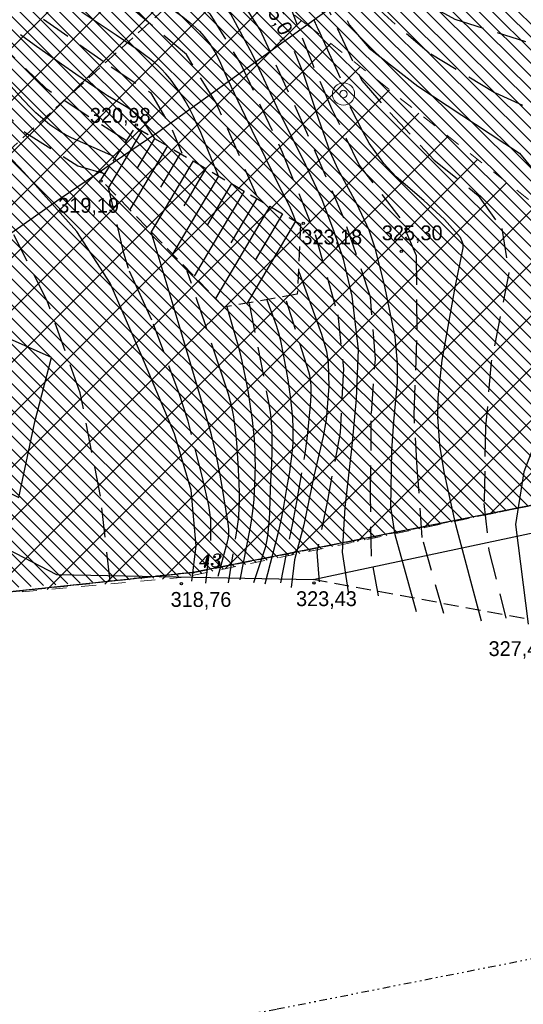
# Model space of a CAD drawing. Extents: x 4615668 to 9249187, y 5334101 to 10688993.
# Tile 22 of 120: x 4667595 to 4667628, y 5336742 to 5336809. Entities that reach past the tile are written whole.
import ezdxf
from ezdxf.enums import TextEntityAlignment as Align

# ---------------------------------------------------------------- set-up
doc = ezdxf.new("R2010")
doc.units = 0
doc.header["$MEASUREMENT"] = 0
for name, pattern in [('BUIB05', [1, 0.5, -0.5]), ('DIVIDE', [1.25, 0.5, -0.25, 0, -0.25, 0, -0.25]), ('GEN7', [13.75, 9.75, -1.5, 1, -1.5]), ('KONTUR', [1.5, 1, -0.5]), ('SKARPA1', [1.5, 1, -0.5]), ('UZYTEK', [1.5, 1, -0.5]), ('WARSTWICA', [3, 2, -1])]:
    doc.linetypes.add(name, pattern=pattern)
for name, color, linetype in [('2', 7, 'Continuous'), ('25', 7, 'Continuous'), ('26', 7, 'Continuous'), ('38', 7, 'Continuous'), ('45', 7, 'Continuous'), ('50', 7, 'Continuous'), ('51', 7, 'Continuous'), ('52', 7, 'Continuous'), ('57', 7, 'Continuous'), ('58', 7, 'Continuous'), ('7', 4, 'GEN7'), ('9', 7, 'Continuous'), ('UWWPA_907', 7, 'Continuous')]:
    doc.layers.add(name, color=color, linetype=linetype)
doc.layers.add('hatch', color=253, linetype='Continuous', lineweight=0)
doc.styles.add('ITALICT', font='ITALICT', dxfattribs={"height": 0.2})
doc.styles.add('txt', font='TXT', dxfattribs={"height": 0.2})

# ---------------------------------------------------------------- blocks, each defined once
blk = doc.blocks.new('203')
at = {"layer": '57', "color": 3, "linetype": 'Continuous'}
blk.add_circle((0, 0), 0.045, dxfattribs=at)
blk = doc.blocks.new('SB')
at = {"layer": 'UWWPA_907', "color": 7, "linetype": 'Continuous', "lineweight": 13}
for radius in [0.75, 0.25]:
    blk.add_circle((0, 0), radius, dxfattribs=at)
blk = doc.blocks.new('WYS')
at = {"layer": '52', "color": 67, "linetype": 'Continuous'}
blk.add_circle((0, 0), 0.08, dxfattribs=at)

msp = doc.modelspace()

# ---------------------------------------------------------------- hatches: boundary and pattern name
at = {"layer": 'hatch', "lineweight": 0, "ltscale": 20}
h = msp.add_hatch(dxfattribs=at)
h.set_pattern_fill('ANSI31', color=3, scale=5, angle=90)
h.set_pattern_definition([(135, (0, 0), (-0.44194173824, -0.44194173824), [])])
h.paths.add_polyline_path([(4667478.241, 5336862.506), (4667500.187, 5336849.085), (4667509.213, 5336861.47), (4667568.688, 5336819.183), (4667564.714, 5336804.134), (4667554.796, 5336790.991), (4667576.988, 5336780.491), (4667554.55, 5336767.038), (4667549.827, 5336774.88), (4667551.588, 5336779.599), (4667549.28, 5336791.134), (4667527.772, 5336764.72), (4667506.281, 5336760.826), (4667504.47, 5336758.514), (4667530.99, 5336759.647), (4667552.216, 5336758.206), (4667562.355, 5336763.449), (4667592.666, 5336770.447), (4667606.189, 5336771.369), (4667630.656, 5336776.416), (4667647.302, 5336782.178), (4667616.224, 5336840.573), (4667599.415, 5336843.615), (4667571.788, 5336854.179), (4667524.216, 5336889.17), (4667516.371, 5336894.261), (4667502.473, 5336899.028)])
at = {"layer": 'hatch', "lineweight": 0}
h = msp.add_hatch(dxfattribs=at)
h.set_pattern_fill('ANSI31', color=160, scale=20)
h.set_pattern_definition([(45, (0, 0), (-1.767766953, 1.767766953), [])])
h.paths.add_polyline_path([(4667474.732, 5336856.646), (4667499.212, 5336897.332), (4667613.908, 5336808.5), (4667647.336, 5336782.081), (4667630.656, 5336776.416), (4667605.665, 5336771.261), (4667592.294, 5336770.058), (4667562.355, 5336763.404), (4667552.216, 5336758.206), (4667530.784, 5336759.661), (4667490.062, 5336757.531), (4667479.482, 5336755.228), (4667453.16, 5336765.741), (4667492.626, 5336792.677), (4667492.398, 5336848.025)])

# ---------------------------------------------------------------- linework, layer by layer
at = {"color": 94, "linetype": 'BUIB05', "lineweight": 0, "ltscale": 2}
msp.add_lwpolyline([(4667474.732, 5336856.646), (4667499.212, 5336897.332), (4667613.908, 5336808.5), (4667647.336, 5336782.081), (4667630.656, 5336776.416), (4667605.665, 5336771.261), (4667592.294, 5336770.058), (4667562.355, 5336763.404), (4667552.216, 5336758.206), (4667530.784, 5336759.661), (4667490.062, 5336757.531), (4667479.482, 5336755.228), (4667453.16, 5336765.741), (4667492.626, 5336792.677), (4667492.398, 5336848.025)], close=True, dxfattribs=at)
at = {"layer": '2', "color": 5, "linetype": 'Continuous'}
for p, q in [((4667630.656, 5336776.416), (4667606.236, 5336771.58)), ((4667606.236, 5336771.58), (4667592.316, 5336770.097))]:
    msp.add_line(p, q, dxfattribs=at)
at = {"layer": '25', "color": 165, "linetype": 'Continuous'}
msp.add_lwpolyline([(4667618.94, 5336812.132), (4667603.842, 5336801.238), (4667597.265, 5336796.766), (4667583.935, 5336787.396)], dxfattribs=at)
at = {"layer": '38', "color": 97, "linetype": 'Continuous'}
msp.add_lwpolyline([(4667473.103, 5336756.417), (4667476.82, 5336756.36), (4667514.77, 5336762.113), (4667525.805, 5336763.752), (4667547.216, 5336764.037), (4667567.174, 5336767.682), (4667575.522, 5336773.093), (4667588.724, 5336775.761), (4667597.016, 5336771.431), (4667614.313, 5336771.092), (4667633.542, 5336775.19), (4667635.75, 5336776.235), (4667648.636, 5336788.026), (4667670.428, 5336791.028), (4667697.805, 5336794.309), (4667719.772, 5336798.208), (4667748.631, 5336805.054), (4667765.548, 5336806.802), (4667778.095, 5336803.684), (4667805.742, 5336803.567), (4667838.231, 5336807.986), (4667881.138, 5336813.368), (4667880.742, 5336821.247)], dxfattribs=at)
at = {"layer": '45', "color": 219, "linetype": 'Continuous'}
msp.add_lwpolyline([(4667583.409, 5336790.538), (4667586.75, 5336779.705), (4667591.724, 5336778.029), (4667594.482, 5336776.626), (4667595.57, 5336781.731), (4667596.697, 5336786.057), (4667593.899, 5336787.304), (4667589.664, 5336788.59), (4667585.896, 5336792.798), (4667583.409, 5336790.538)], dxfattribs=at)
at = {"layer": '50', "color": 245, "linetype": 'WARSTWICA'}
for points in [[(4667600.633, 5336770.961), (4667599.982, 5336776.725), (4667598.627, 5336783.685), (4667596.404, 5336789.885), (4667593.205, 5336796.193), (4667590.881, 5336800.894), (4667589.146, 5336803.776), (4667585.676, 5336807.583), (4667581.284, 5336812.477), (4667578.851, 5336816.098), (4667575.924, 5336821.373), (4667574.514, 5336825.995), (4667570.78, 5336831.741), (4667567.581, 5336837.777), (4667563.632, 5336847.479), (4667560.65, 5336855.201), (4667557.239, 5336863.836)], [(4667569.059, 5336854.376), (4667572.513, 5336840.311), (4667574.097, 5336834.893), (4667576.428, 5336827.932), (4667578.001, 5336823.364), (4667580.603, 5336818.253), (4667582.927, 5336814.472), (4667587.589, 5336809.143), (4667592.686, 5336803.379), (4667594.948, 5336801.221), (4667598.472, 5336798.991), (4667600.315, 5336798.447)], [(4667601.729, 5336800.67), (4667596.362, 5336804.151), (4667591.862, 5336808.555), (4667586.548, 5336813.613), (4667583.139, 5336818.053), (4667581.404, 5336821.152), (4667580.862, 5336824.633), (4667580.917, 5336829), (4667579.507, 5336833.188), (4667578.21, 5336836.301), (4667578.264, 5336840.542), (4667579.128, 5336844.553), (4667580.971, 5336849.773)], [(4667587.423, 5336847.381), (4667585.146, 5336842.704), (4667583.899, 5336837.592), (4667583.79, 5336834.438), (4667585.417, 5336832.154), (4667586.501, 5336829.87), (4667585.907, 5336825.21), (4667584.176, 5336821.42), (4667584.772, 5336818.701), (4667587.971, 5336815.601), (4667593.707, 5336810.616), (4667600.701, 5336805.667), (4667603.358, 5336803.927), (4667604.821, 5336801.426), (4667605.472, 5336799.849)], [(4667610.547, 5336796.921), (4667607.782, 5336803.229), (4667605.776, 5336806.491), (4667602.36, 5336809.374), (4667597.589, 5336812.636), (4667593.263, 5336816.263), (4667591.42, 5336818.33), (4667590.932, 5336822.68), (4667591.203, 5336828.476), (4667591.095, 5336831.195), (4667589.956, 5336833.751), (4667589.306, 5336834.893), (4667589.631, 5336837.177), (4667592.936, 5336845.535)], [(4667599.642, 5336843.356), (4667597.202, 5336835.58), (4667596.172, 5336828.946), (4667596.671, 5336824.845), (4667598.677, 5336818.809), (4667601.93, 5336814.405), (4667604.966, 5336811.468), (4667607.351, 5336809.239), (4667609.411, 5336805.892), (4667612.23, 5336799.91), (4667614.453, 5336794.364), (4667615.971, 5336788.949), (4667616.35, 5336785.306), (4667616.133, 5336781.01), (4667615.271, 5336776.421), (4667614.566, 5336772.941), (4667614.729, 5336770.82)], [(4667623.115, 5336768.812), (4667621.651, 5336773.924), (4667621.326, 5336778.655), (4667621.107, 5336782.21), (4667621.324, 5336787.974), (4667621.269, 5336792.923), (4667620.185, 5336795.479), (4667617.42, 5336799.068), (4667615.579, 5336802.845), (4667614.333, 5336805.728), (4667612.869, 5336809.48), (4667610.754, 5336813.123), (4667610.266, 5336815.733), (4667610.537, 5336819.192), (4667612.001, 5336822.183), (4667613.03, 5336824.723), (4667614.494, 5336830.976), (4667616.171, 5336835.638), (4667617.961, 5336839.444), (4667619.208, 5336843.196)], [(4667618.723, 5336769.996), (4667618.235, 5336772.661), (4667618.181, 5336776.794), (4667618.235, 5336782.286), (4667618.502, 5336785.953), (4667618.177, 5336790.141), (4667616.388, 5336795.47), (4667613.894, 5336801.234), (4667610.753, 5336808.169), (4667607.825, 5336812.737), (4667605.385, 5336817.74), (4667604.415, 5336822.39), (4667604.47, 5336826.795), (4667605.608, 5336833.103), (4667609.076, 5336841.888)], [(4667631.175, 5336801.811), (4667626.512, 5336803.931), (4667622.121, 5336806.596), (4667619.085, 5336809.206), (4667617.025, 5336811.49), (4667616.157, 5336812.904), (4667616.266, 5336813.828), (4667617.025, 5336813.611), (4667618.217, 5336812.686), (4667620.278, 5336810.837), (4667623.856, 5336808.88), (4667628.681, 5336807.357)], [(4667614.656, 5336810.991), (4667616.12, 5336807.891), (4667617.584, 5336804.737), (4667619.476, 5336802.587), (4667622.457, 5336799.378), (4667625.439, 5336796.986), (4667627.012, 5336794.756), (4667627.5, 5336791.765), (4667626.309, 5336785.745), (4667625.93, 5336781.395), (4667625.821, 5336776.229), (4667626.151, 5336773.054), (4667627.29, 5336768.486)], [(4667607.084, 5336770.852), (4667607.41, 5336773.734), (4667607.414, 5336775.149), (4667607.283, 5336776.092), (4667606.868, 5336777.976), (4667605.891, 5336781.772), (4667605.295, 5336783.631), (4667603.452, 5336788.579), (4667602.779, 5336790.072), (4667601.874, 5336792.057), (4667601.554, 5336793.093), (4667600.529, 5336797.536)], [(4667608.6, 5336770.866), (4667609.197, 5336774.51), (4667609.264, 5336774.994), (4667609.297, 5336775.319), (4667609.335, 5336775.97), (4667609.343, 5336776.297), (4667609.341, 5336776.952), (4667609.321, 5336777.607), (4667609.251, 5336778.915), (4667609.163, 5336780.314), (4667609.1, 5336781.014), (4667609.015, 5336781.71), (4667608.961, 5336782.056), (4667608.827, 5336782.744), (4667608.745, 5336783.084), (4667608.6, 5336783.591), (4667608.104, 5336785.139), (4667607.082, 5336788.213), (4667605.837, 5336791.897)], [(4667610.009, 5336789.716), (4667611.31, 5336783.028), (4667611.415, 5336782.384), (4667611.465, 5336781.953), (4667611.49, 5336781.664), (4667611.522, 5336781.085), (4667611.534, 5336780.649), (4667611.529, 5336779.775), (4667611.5, 5336778.9), (4667611.445, 5336777.735), (4667611.419, 5336777.155), (4667611.397, 5336776.499), (4667611.367, 5336775.621), (4667611.344, 5336775.182), (4667611.29, 5336774.527), (4667611.251, 5336774.201), (4667611.183, 5336773.771), (4667611.142, 5336773.557), (4667611.069, 5336773.24), (4667610.932, 5336772.77), (4667610.281, 5336770.812)], [(4667612.127, 5336770.875), (4667612.94, 5336774.899), (4667613.211, 5336776.327), (4667613.699, 5336779.195), (4667613.764, 5336779.598), (4667613.879, 5336780.406), (4667613.975, 5336781.216), (4667614.133, 5336782.838), (4667614.18, 5336783.511), (4667614.188, 5336783.85), (4667614.178, 5336784.188), (4667614.165, 5336784.356), (4667614.12, 5336784.688), (4667614.087, 5336784.852), (4667614.021, 5336785.094), (4667612.503, 5336789.934)]]:
    msp.add_lwpolyline(points, dxfattribs=at)
at = {"layer": '50', "color": 216, "linetype": 'Continuous'}
for points in [[(4667606.144, 5336770.995), (4667606.426, 5336773.372), (4667606.104, 5336777.118), (4667604.979, 5336780.931), (4667602.77, 5336786.168), (4667600.641, 5336791.082), (4667598.396, 5336794.569), (4667594.821, 5336798.557), (4667591.085, 5336802.505), (4667588.721, 5336805.706), (4667585.507, 5336809.573), (4667582.454, 5336813.319), (4667579.441, 5336817.589), (4667577.44, 5336821.233), (4667576.516, 5336824.133), (4667574.588, 5336827.718), (4667571.702, 5336833.948), (4667569.131, 5336840.555), (4667566.972, 5336846.389)], [(4667601.743, 5336811.877), (4667603.85, 5336810.27), (4667604.567, 5336809.741), (4667605.523, 5336809.039), (4667605.987, 5336808.669), (4667606.432, 5336808.274), (4667606.646, 5336808.064), (4667606.954, 5336807.732), (4667607.224, 5336807.394), (4667607.387, 5336807.159), (4667607.49, 5336807), (4667607.681, 5336806.673), (4667607.815, 5336806.422), (4667608.063, 5336805.911), (4667608.525, 5336804.869), (4667608.762, 5336804.353), (4667610.171, 5336801.404), (4667611.977, 5336797.699), (4667612.687, 5336796.321), (4667612.897, 5336795.85), (4667612.988, 5336795.61), (4667613.113, 5336795.257)], [(4667616.692, 5336770.277), (4667616.294, 5336772.95), (4667616.478, 5336775.96), (4667616.938, 5336780.107), (4667617.243, 5336783.282), (4667617.366, 5336786.6), (4667616.937, 5336790.194), (4667616.355, 5336792.694), (4667615.712, 5336794.599), (4667614.916, 5336796.688), (4667613.629, 5336799.422), (4667612.039, 5336802.576), (4667610.231, 5336806.508), (4667608.761, 5336809.211), (4667606.47, 5336812.23)], [(4667607.943, 5336798.302), (4667606.739, 5336801.232), (4667606.42, 5336801.965), (4667606.249, 5336802.326), (4667605.976, 5336802.859), (4667605.682, 5336803.382), (4667605.527, 5336803.64), (4667605.197, 5336804.147), (4667605.023, 5336804.396), (4667604.748, 5336804.764), (4667604.539, 5336805.022), (4667604.394, 5336805.188), (4667604.093, 5336805.506), (4667603.937, 5336805.659), (4667603.615, 5336805.952), (4667603.281, 5336806.231), (4667603.052, 5336806.41), (4667602.582, 5336806.752), (4667601.033, 5336807.804), (4667598.961, 5336809.193), (4667597.938, 5336809.908)], [(4667616.163, 5336804.892), (4667614.666, 5336808.182), (4667614.634, 5336808.254), (4667614.612, 5336808.302), (4667614.583, 5336808.366), (4667614.569, 5336808.398), (4667614.547, 5336808.446), (4667614.518, 5336808.51), (4667614.504, 5336808.542), (4667614.461, 5336808.639), (4667614.433, 5336808.703), (4667614.376, 5336808.832)], [(4667616.615, 5336808.793), (4667616.768, 5336808.48), (4667618.087, 5336806.919), (4667621.362, 5336804.362), (4667628.209, 5336799.855), (4667631.633, 5336795.705), (4667632.133, 5336793.16), (4667632.062, 5336788.796), (4667630.35, 5336783.144), (4667628.495, 5336778.351), (4667627.932, 5336774.806), (4667628.788, 5336768.081)], [(4667594.609, 5336807.855), (4667595.514, 5336807.179), (4667597.35, 5336805.863), (4667598.316, 5336805.191), (4667599.613, 5336804.309), (4667600.26, 5336803.866), (4667600.46, 5336803.733), (4667600.876, 5336803.481), (4667601.718, 5336802.985), (4667602.115, 5336802.714), (4667602.363, 5336802.515), (4667602.479, 5336802.409), (4667602.644, 5336802.24), (4667602.795, 5336802.058), (4667602.864, 5336801.962), (4667603.635, 5336800.839)], [(4667625.649, 5336768.295), (4667623.922, 5336774.795), (4667623.133, 5336778.358), (4667622.852, 5336780.16), (4667622.709, 5336782.064), (4667622.726, 5336783.343), (4667622.995, 5336785.884), (4667623.851, 5336790.677), (4667624.421, 5336793.467), (4667624.418, 5336793.709), (4667624.249, 5336794.164), (4667623.154, 5336795.376), (4667621.779, 5336796.656), (4667619.91, 5336798.254), (4667619.08, 5336799.158), (4667618.091, 5336800.523), (4667617.673, 5336801.252), (4667616.805, 5336802.96)], [(4667613.354, 5336791.856), (4667614.886, 5336787.647), (4667615.202, 5336786.496), (4667615.32, 5336785.705), (4667615.376, 5336784.115), (4667615.182, 5336781.859), (4667614.978, 5336780.736), (4667614.367, 5336778.073), (4667613.693, 5336774.786), (4667613.05, 5336772.421), (4667612.837, 5336770.556)], [(4667609.398, 5336771.077), (4667610.072, 5336774.517), (4667610.143, 5336774.908), (4667610.254, 5336775.697), (4667610.33, 5336776.49), (4667610.365, 5336777.021), (4667610.409, 5336778.081), (4667610.42, 5336778.823), (4667610.417, 5336779.195), (4667610.402, 5336779.752), (4667610.356, 5336780.589), (4667610.28, 5336781.425), (4667610.23, 5336781.842), (4667610.053, 5336783.089), (4667609.949, 5336783.709), (4667609.77, 5336784.637), (4667609.523, 5336785.818), (4667609.389, 5336786.405), (4667609.24, 5336786.989), (4667609.158, 5336787.279), (4667608.514, 5336789.46)], [(4667611.091, 5336770.802), (4667611.949, 5336774.211), (4667612.037, 5336774.572), (4667612.193, 5336775.299), (4667612.332, 5336776.029), (4667612.592, 5336777.498), (4667612.733, 5336778.338), (4667612.795, 5336778.758), (4667612.874, 5336779.39), (4667612.934, 5336780.023), (4667612.956, 5336780.34), (4667612.97, 5336780.667), (4667612.97, 5336781.322), (4667612.936, 5336781.978), (4667612.9, 5336782.416), (4667612.802, 5336783.289), (4667612.624, 5336784.563), (4667612.521, 5336785.197), (4667612.343, 5336786.146), (4667612.129, 5336787.197), (4667612.004, 5336787.717), (4667611.851, 5336788.229), (4667611.761, 5336788.481), (4667611.21, 5336789.924)]]:
    msp.add_lwpolyline(points, dxfattribs=at)
at = {"layer": '50', "color": 7, "linetype": 'Continuous'}
for points in [[(4667621.278, 5336768.926), (4667619.844, 5336774.119), (4667619.554, 5336775.98), (4667619.605, 5336779.791), (4667619.74, 5336781.762), (4667619.995, 5336784.39), (4667620.003, 5336785.704), (4667619.826, 5336787.471), (4667619.127, 5336790.977), (4667618.498, 5336793.445), (4667618.091, 5336794.652), (4667617.26, 5336796.435), (4667616.007, 5336798.738), (4667615.462, 5336799.925), (4667614.666, 5336802.184), (4667613.662, 5336805.222), (4667613.059, 5336806.701)], [(4667600.875, 5336799.615), (4667598.038, 5336800.884), (4667597.623, 5336801.088), (4667597.354, 5336801.24), (4667597.179, 5336801.348), (4667596.836, 5336801.578), (4667596.586, 5336801.761), (4667596.102, 5336802.154), (4667595.638, 5336802.575), (4667595.34, 5336802.866), (4667594.765, 5336803.467), (4667593.981, 5336804.347), (4667592.952, 5336805.53), (4667592.424, 5336806.11)], [(4667607.907, 5336771.331), (4667608.545, 5336773.648), (4667608.583, 5336773.81), (4667608.601, 5336773.92), (4667608.623, 5336774.142), (4667608.625, 5336774.48), (4667608.609, 5336774.706), (4667608.552, 5336775.152), (4667608.212, 5336777.232), (4667608.023, 5336778.27), (4667607.815, 5336779.304), (4667607.703, 5336779.82), (4667607.458, 5336780.846), (4667607.326, 5336781.356), (4667607.111, 5336782.117), (4667605.358, 5336788.029), (4667603.408, 5336794.542)]]:
    msp.add_lwpolyline(points, dxfattribs=at)
at = {"layer": '51', "color": 3, "linetype": 'Continuous'}
for p, q in [((4667602.773, 5336801.346), (4667600.529, 5336797.536)), ((4667603.635, 5336800.839), (4667602.442, 5336798.813)), ((4667604.496, 5336800.331), (4667601.969, 5336796.039)), ((4667606.22, 5336799.317), (4667603.408, 5336794.542)), ((4667605.358, 5336799.824), (4667604.023, 5336797.557)), ((4667607.081, 5336798.809), (4667605.605, 5336796.301)), ((4667607.943, 5336798.302), (4667604.848, 5336793.045)), ((4667609.667, 5336797.287), (4667606.287, 5336791.548)), ((4667608.805, 5336797.794), (4667607.186, 5336795.046)), ((4667610.528, 5336796.78), (4667608.768, 5336793.79)), ((4667611.39, 5336796.272), (4667607.727, 5336790.051)), ((4667613.113, 5336795.257), (4667609.859, 5336789.73)), ((4667612.252, 5336795.765), (4667610.407, 5336792.633))]:
    msp.add_line(p, q, dxfattribs=at)
at = {"layer": '51', "color": 3, "linetype": 'SKARPA1'}
for p, q in [((4667602.342, 5336801.6), (4667613.464, 5336795.051)), ((4667613.464, 5336795.051), (4667613.236, 5336790.329))]:
    msp.add_line(p, q, dxfattribs=at)
msp.add_lwpolyline([(4667613.236, 5336790.329), (4667608.301, 5336789.454), (4667600.026, 5336798.059), (4667602.342, 5336801.6)], dxfattribs=at)
at = {"layer": '58', "color": 1, "linetype": 'DIVIDE'}
msp.add_lwpolyline([(4667635.137, 5336746.721), (4667611.843, 5336742.108), (4667572.576, 5336734.943), (4667555.516, 5336727.548), (4667529.346, 5336729.507), (4667481.63, 5336725.352), (4667448.37, 5336732.25), (4667359.933, 5336775.782), (4667398.242, 5336813.115), (4667410.692, 5336837.43), (4667415.945, 5336849.466), (4667426.645, 5336898.239), (4667430.673, 5336928.904), (4667430.292, 5336935.266), (4667430.112, 5336936.646), (4667421.191, 5336969.296), (4667419.203, 5336988.852), (4667420.331, 5337018.354), (4667429.2, 5337035.929), (4667439.352, 5337043.587), (4667466.433, 5337059.566), (4667488.096, 5337069.486), (4667497.001, 5337072.349), (4667534.178, 5337093.662)], dxfattribs=at)
at = {"layer": '7', "color": 245, "linetype": 'KONTUR'}
for p, q in [((4667630.656, 5336776.416), (4667606.236, 5336771.58)), ((4667606.236, 5336771.58), (4667630.656, 5336776.416)), ((4667606.236, 5336771.58), (4667592.316, 5336770.097)), ((4667592.316, 5336770.097), (4667606.236, 5336771.58))]:
    msp.add_line(p, q, dxfattribs=at)
at = {"layer": '9', "color": 3, "linetype": 'UZYTEK'}
for points in [[(4667585.896, 5336792.798), (4667610.495, 5336815.209), (4667609.941, 5336815.703), (4667594.917, 5336816.691), (4667593.2, 5336823.716), (4667590.498, 5336831.784), (4667585.579, 5336848.35)], [(4667634.554, 5336777.436), (4667631.475, 5336767.927), (4667614.313, 5336771.092)]]:
    msp.add_lwpolyline(points, dxfattribs=at)

# ---------------------------------------------------------------- block references
at = {"layer": '26', "color": 165, "linetype": 'Continuous'}
msp.add_blockref('SB', (4667616.357, 5336803.834), dxfattribs=at)
at = {"layer": '52', "color": 67, "linetype": 'Continuous'}
for p in [(4667602.399, 5336801.735), (4667600.027, 5336797.968), (4667613.643, 5336795.122), (4667620.245, 5336793.219), (4667605.439, 5336770.813), (4667614.366, 5336770.863)]:
    msp.add_blockref('WYS', p, dxfattribs=at)
at = {"layer": '57', "color": 3, "linetype": 'Continuous'}
msp.add_blockref('203', (4667606.236, 5336771.58), dxfattribs=at)

# ---------------------------------------------------------------- texts
at = {"layer": '50', "color": 6, "linetype": 'Continuous', "style": 'txt'}
msp.add_text('325,0,', height=1, rotation=299.52541, dxfattribs=at).set_placement((4667611.763, 5336809.19), align=Align.MIDDLE)
at = {"layer": '52', "color": 67, "linetype": 'Continuous', "style": 'txt'}
for s, p in [('320,98', (4667599.275, 5336801.894)), ('319,19', (4667597.141, 5336795.826)), ('323,18', (4667613.524, 5336793.695)), ('325,30', (4667618.94, 5336793.972)), ('318,76', (4667604.712, 5336769.254)), ('323,43', (4667613.162, 5336769.304)), ('327,43', (4667626.131, 5336765.937))]:
    msp.add_text(s, height=1, dxfattribs=at).set_placement(p)
at = {"layer": '57', "color": 3, "linetype": 'Continuous', "style": 'ITALICT'}
msp.add_text('43', height=0.9, dxfattribs=at).set_placement((4667606.586, 5336771.93))

doc.saveas('drawing.dxf')
